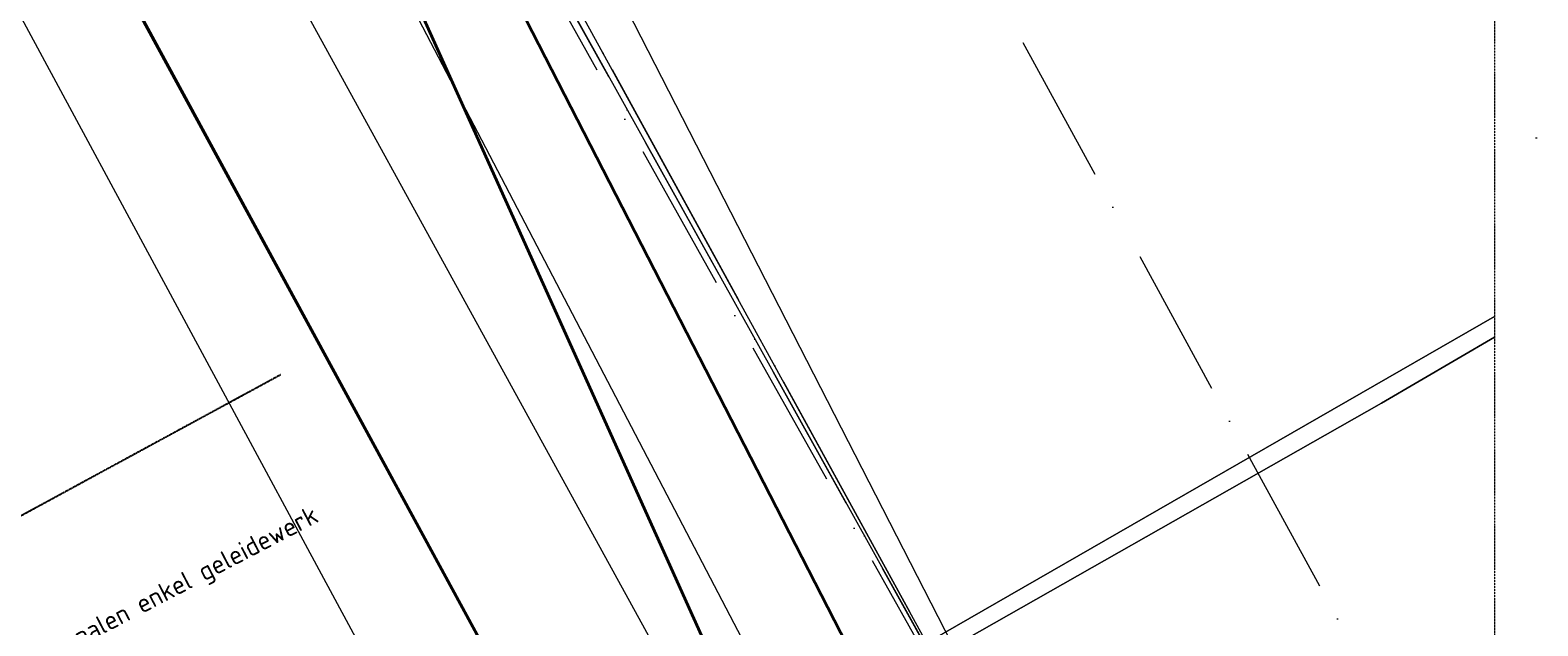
# Model space of a CAD drawing. Header units: millimetres. Extents: x -49321 to 68189, y -35451 to 55572.
# Tile 7 of 8: x 27979 to 68189, y -9638 to 6236. Entities that reach past the tile are written whole.
import ezdxf

# ---------------------------------------------------------------- set-up
doc = ezdxf.new("R2010")
doc.units = ezdxf.units.MM
for name, pattern in [('Dash dot', [15.875, 6.35, -4.7625, 0, -4.7625]), ('Grid Line', [22.225, 12.7, -3.175, 3.175, -3.175]), ('IMPORT-KL-DATA-N', [12500, 4000, -1000, 0, -1000, 4000, -1000, 0, -1500]), ('IMPORT-KL-LS-N', [13000, 4000, -1000, 0, -1000, 4000, -1000, 0, -2000]), ('IMPORT-KL-WATER-N', [9500, 7000, -500, 0, -2000])]:
    doc.linetypes.add(name, pattern=pattern)
for name, color, linetype, lineweight in [('B-CO-KL-DATA-G', 3, 'IMPORT-KL-DATA-N', 18), ('B-CO-KL-DATA_DUCT-G', 100, 'Continuous', 35), ('B-CO-KL-DATA_KABELBED-G', 100, 'Continuous', 35), ('B-CO-KL-DATA_MANTELBUIS-G', 100, 'Continuous', 35), ('B-CO-KL-ET_LS-G', 180, 'IMPORT-KL-LS-N', 18), ('B-CO-KL-WATER-G', 5, 'IMPORT-KL-WATER-N', 18), ('B-CO-OG-INFO-G', 7, 'Continuous', 18), ('B-WE-GR-GRAS-GV', 60, 'Continuous', 13), ('B-WE-IE-TERREINAFSCHEIDING_KUNSTMATIG_MUUR-GV', 3, 'Continuous', 18), ('B-WE-OG-WATER-GV', 4, 'Continuous', 18), ('X-XX-AL-CONSTRUCTIELIJN-G-1', 7, 'Dash dot', 18), ('X-XX-AL-T25-2', 7, 'Continuous', 13), ('X_XX_AL_STRAMIENLIJN_G-1', 7, 'Grid Line', 25), ('XR-463688-BGT_Blauwverlaat_dwg-1', 60, 'Continuous', 13), ('XR-463688-KL_Blauwverlaat_dwg-1', 7, 'Continuous', 18)]:
    doc.layers.add(name, color=color, linetype=linetype, lineweight=lineweight)
doc.styles.add('NLCS-ISO', font='NLCS-ISO.ttf', dxfattribs={"height": 500})
doc.styles.add('NLCS-ISO_1', font='NLCS-ISO.ttf', dxfattribs={"height": 5})
doc.styles.add('NLCS-ISO_2', font='NLCS-ISO.ttf', dxfattribs={"height": 2.5})

# ---------------------------------------------------------------- blocks, each defined once
blk = doc.blocks.new('XR-463688-BGT_Blauwverlaat_dwg-3328323-Uitzetwerk palen')
at = {"layer": 'B-WE-GR-GRAS-GV', "flags": 128}
blk.add_lwpolyline([(146961, -217179), (143949, -218940), (130680, -226472), (120903, -231886), (125231, -237907)], dxfattribs=at)
at = {"layer": 'B-WE-IE-TERREINAFSCHEIDING_KUNSTMATIG_MUUR-GV', "flags": 128}
for points in [[(146961, -216630), (130476, -226105), (105570, -239738), (88307, -249163), (85542, -250688)], [(86851, -250688), (88742, -249655), (88767, -249642), (89041, -249490), (105843, -240144), (120903, -231886), (130680, -226472), (143949, -218940), (146961, -217179)]]:
    blk.add_lwpolyline(points, dxfattribs=at)
at = {"layer": 'B-WE-OG-WATER-GV', "flags": 128}
blk.add_lwpolyline([(85542, -250688), (88307, -249163), (105570, -239738), (130476, -226105), (146961, -216630)], dxfattribs=at)
blk = doc.blocks.new('XR-463688-KL_Blauwverlaat_dwg-3329013-Uitzetwerk palen')
at = {"layer": 'B-CO-KL-DATA-G'}
blk.add_line((44076, 87662), (83519, 15514), dxfattribs=at)
at = {"layer": 'B-CO-KL-DATA-G', "flags": 128}
blk.add_lwpolyline([(83519, 3290), (80708, 1465), (81565, -129), (81486, -471), (81171, -625), (80995, -587), (80852, -478), (73347, 13283), (33199, 84814), (32383, 86327), (31862, 86578), (31571, 86589), (31154, 86457)], dxfattribs=at)
at = {"layer": 'B-CO-KL-DATA_DUCT-G'}
blk.add_line((33107, 87662), (73216, -1352), dxfattribs=at)
at = {"layer": 'B-CO-KL-DATA_DUCT-G', "flags": 128}
blk.add_lwpolyline([(33107, 87662), (73216, -1352)], close=True, dxfattribs=at)
at = {"layer": 'B-CO-KL-DATA_KABELBED-G'}
blk.add_line((70291, -2833), (21088, 87662), dxfattribs=at)
at = {"layer": 'B-CO-KL-DATA_KABELBED-G', "flags": 128}
for points in [[(21087, 87662), (24986, 80492), (60476, 15220), (70291, -2833)], [(33107, 87662), (73216, -1352), (73802, -2833)], [(35679, 86066), (35275, 86697), (33635, 85920), (34009, 85196), (36789, 79809), (76007, 3472), (76528, 1604), (76138, -2833)]]:
    blk.add_lwpolyline(points, dxfattribs=at)
at = {"layer": 'B-CO-KL-DATA_MANTELBUIS-G'}
for p, q in [((70291, -2833), (21088, 87662)), ((33107, 87662), (73216, -1352))]:
    blk.add_line(p, q, dxfattribs=at)
at = {"layer": 'B-CO-KL-ET_LS-G', "flags": 128}
blk.add_lwpolyline([(76192, -2833), (76453, -2252), (76767, -1395), (77021, -518), (77212, 374), (77340, 1278), (77404, 2188), (77404, 3101), (77340, 4012), (77213, 4915), (77022, 5808), (76768, 6685), (76454, 7542), (76081, 8374), (68376, 22397), (37098, 78542), (33646, 84997), (33590, 85103), (33517, 85198), (33429, 85279), (33328, 85344), (33218, 85391), (33101, 85419), (32981, 85426), (32862, 85413), (32746, 85379), (32638, 85327), (32540, 85257), (32456, 85172), (32387, 85074), (32336, 84965), (32304, 84850), (32293, 84730), (32310, 84568), (32364, 84414), (32558, 84051), (22380, 78483), (14524, 74500), (11989, 73737), (8247, 71733), (6307, 70805), (4463, 69591), (-6921, 64129), (-8727, 63159), (-15352, 59596), (-19168, 57544), (-23199, 55507)], dxfattribs=at)
at = {"layer": 'B-CO-KL-WATER-G', "flags": 128}
blk.add_lwpolyline([(74083, -2833), (76229, 8214), (75494, 9541), (74571, 11184), (74159, 12004), (53814, 49050), (38186, 77507), (34118, 84915), (33027, 86901), (32623, 87637), (30331, 86427), (28656, 85543), (26875, 84603), (25339, 83792), (24674, 80112), (-9893, 60808), (-18696, 56225), (-23199, 54381)], dxfattribs=at)
at = {"layer": 'B-CO-OG-INFO-G'}
for p, q in [((66918, -2833), (18073, 87662)), ((25269, 87662), (74998, -2833))]:
    blk.add_line(p, q, dxfattribs=at)
at = {"layer": 'B-CO-OG-INFO-G', "flags": 128}
for points in [[(74571, 11184), (74159, 12004), (53814, 49050), (38186, 77507), (34118, 84915), (33027, 86901)], [(33714, 84869), (37098, 78542), (72058, 15788)]]:
    blk.add_lwpolyline(points, dxfattribs=at)
blk.add_lwpolyline([(72788, 4759), (76968, 7059), (37738, 83559), (33068, 80769)], close=True, dxfattribs=at)

msp = doc.modelspace()

# ---------------------------------------------------------------- linework, layer by layer
at = {"layer": 'X-XX-AL-CONSTRUCTIELIJN-G-1'}
msp.add_line((67031.7, 55044.7), (67031.7, -35450.8), dxfattribs=at)
at = {"layer": 'X_XX_AL_STRAMIENLIJN_G-1'}
msp.add_line((34664.2, -2946.3), (-18910.3, -32029.6), dxfattribs=at)

# ---------------------------------------------------------------- block references
at = {"layer": 'XR-463688-BGT_Blauwverlaat_dwg-1'}
msp.add_blockref('XR-463688-BGT_Blauwverlaat_dwg-3328323-Uitzetwerk palen', (-79929.5, 215237), dxfattribs=at)
at = {"layer": 'XR-463688-KL_Blauwverlaat_dwg-1'}
msp.add_blockref('XR-463688-KL_Blauwverlaat_dwg-3329013-Uitzetwerk palen', (-16487.6, -32617.5), dxfattribs=at)

# ---------------------------------------------------------------- texts
at = {"layer": 'X-XX-AL-T25-2', "attachment_point": 1}
for s, insert, char_height, width, style in [('\\LOpmerkingen:', (68121.9, 3376.1), 5, 47.46, 'NLCS-ISO_1'), ('- Maten in millimeters tenzij anders ', (68121.9, 3367), 2.5, 69.907, 'NLCS-ISO_2'), ('- Hoogtematen in meters t.o.v. N.A.P.', (68121.9, 3357.5), 2.5, 70.308, 'NLCS-ISO_2'), ('- Ondergrond ter indicatie, deze kan niet ', (68121.9, 3352.7), 2.5, 80.409, 'NLCS-ISO_2'), ('worden gebruikt voor uitzetwerk', (68121.9, 3348), 2.5, 62.451, 'NLCS-ISO_2'), ('- Maatvoering hoeken in 360 gradenstelsel', (68121.9, 3343.2), 2.5, 81.932, 'NLCS-ISO_2'), ('aangegeven', (68121.9, 3362.3), 2.5, 21.646, 'NLCS-ISO_2')]:
    msp.add_mtext(s, dxfattribs=dict(at, insert=insert, char_height=char_height, width=width, style=style))
at = {"layer": 'X-XX-AL-T25-2', "insert": (27979.4, -10312.5), "char_height": 500, "width": 10582.275, "attachment_point": 1, "rotation": 27.53331, "style": 'NLCS-ISO'}
msp.add_mtext('Buispalen enkel geleidewerk', dxfattribs=at)

doc.saveas('drawing.dxf')
